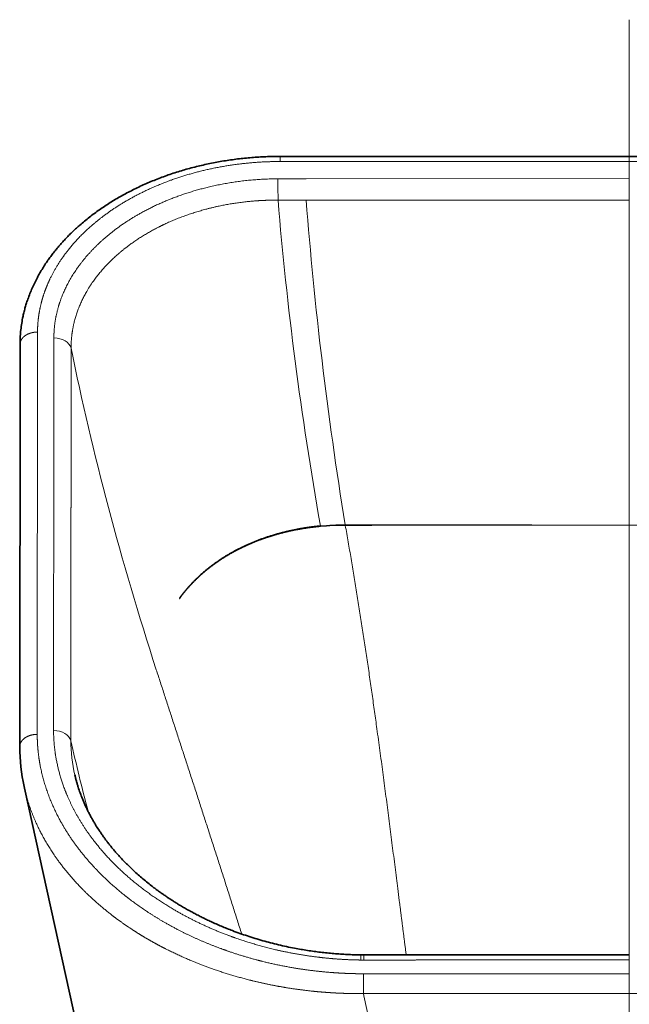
# Model space of a CAD drawing. Extents: x 413 to 1275, y 301 to 1647.
# Tile 4 of 6: x 413 to 587, y 1219 to 1500. Entities that reach past the tile are written whole.
import ezdxf

# ---------------------------------------------------------------- set-up
doc = ezdxf.new("R2010")
doc.units = 0
doc.layers.get('0').update_dxf_attribs({"lineweight": 13})

# ---------------------------------------------------------------- blocks, each defined once
blk = doc.blocks.new('BLOCK49')
at = {"color": 7, "lineweight": 13, "ltscale": 0.036398}
for p, q in [((-99.65, 37.36), (-99.65, 38.82)), ((-75.73, -190.48), (-75.73, -189.02))]:
    blk.add_line(p, q, dxfattribs=at)
at = {"color": 7, "lineweight": 35}
for p, q in [((-99.65, 38.82), (0, 38.82)), ((0, 38.82), (99.65, 38.82)), ((-173.91, -129.63), (-173.83, -14.84)), ((-86.28, -533.11), (-172.57, -141.47))]:
    blk.add_line(p, q, dxfattribs=at)
at = {"color": 7, "lineweight": 13}
for p, q in [((-99.65, 37.36), (0, 37.36)), ((99.65, 37.36), (0, 37.36)), ((-0.01, 32.49), (-92.18, 32.45)), ((-168.91, -126.08), (-168.83, -11.3)), ((0, -194.38), (-75.86, -194.38)), ((-75.74, -200.66), (0, -544.45))]:
    blk.add_line(p, q, dxfattribs=at)
at = {"color": 7, "lineweight": 13, "ltscale": 0.154575}
blk.add_line((-0.01, 32.49), (-0.01, 26.31), dxfattribs=at)
at = {"color": 7, "lineweight": 13, "ltscale": 0.00398}
blk.add_line((-81.06, -66.29), (-81.06, -66.45), dxfattribs=at)
at = {"color": 7, "lineweight": 35, "ltscale": 0.011028}
blk.add_line((-172.67, -141), (-172.57, -141.44), dxfattribs=at)
at = {"color": 7, "lineweight": 35, "ltscale": 0.000985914}
blk.add_line((-172.57, -141.47), (-172.57, -141.44), dxfattribs=at)
at = {"color": 7, "lineweight": 13, "ltscale": 0.141528}
blk.add_line((-75.86, -200.05), (-75.86, -194.38), dxfattribs=at)
at = {"color": 7, "lineweight": 13, "ltscale": 0.015661}
blk.add_line((-75.74, -200.66), (-75.86, -200.05), dxfattribs=at)
at = {"color": 7, "lineweight": 13}
for centre, radius, start, end in [((-91.43, -2067.82), 2100.27, 90.02049, 90.24069), ((-1132.72, 24.5), 1032.5, 0.10212, 0.44016), ((-90.09, 4561.74), 4535.41, 269.872, 269.97364), ((132.32, 817872.81), 817846.51, 269.98427204, 269.99072934), ((24953.17, -18.33), 24953.22, 179.89749, 180.110303), ((-81.08, -141.18), 74.88, 89.9809, 95.3843), ((-80.73, -148.63), 82.18, 90.2304, 95.1452), ((559.83, 612795.02), 612861.65, 269.9400868, 269.94766205), ((537.1, -589614.58), 589548.45, 90.05219876, 90.06007354), ((-559.83, 612795.02), 612861.65, 270.05233795, 270.0599132), ((-538.05, -590551.84), 590485.71, 89.9399298, 89.94779208), ((471.06, 16.01), 646.61, 192.85865, 194.7063), ((-75.81, -102.92), 87.55, 269.4763, 270.0565)]:
    blk.add_arc(centre, radius, start, end, dxfattribs=at)
at = {"color": 7, "lineweight": 35}
blk.add_arc((-75.81, -106.36), 82.66, 269.4793, 270.0589, dxfattribs=at)
at = {"color": 7, "lineweight": 13}
for centre, major_axis, ratio, start_param, end_param in [((947.73, -494.79), (905.78, -977.88), 0.545042, 3.749065, 3.84329), ((1052.32, -591.97), (990.6, -1103.1), 0.524708, 3.740299, 3.826354), ((-164.16, -16.53), (5, 0), 0.708818, 0.183581, 1.570141), ((6693.51, -2043.64), (6838.73, -2333.59), 0.26526, 3.295571, 3.33743), ((-164.25, -128.54), (5, 0), 0.708818, 0.183256, 1.570416), ((-114.98, -133.56), (35.18, -30.89), 0.874201, 3.798656, 4.023867)]:
    blk.add_ellipse(centre, major_axis=major_axis, ratio=ratio, start_param=start_param, end_param=end_param, dxfattribs=at)
at = {"color": 7, "lineweight": 35}
blk.add_ellipse((-88.91, -133.99), major_axis=(84.58, -10.82), ratio=0.773439, start_param=3.239655, end_param=3.411419, dxfattribs=at)
for points, degree, knots in [([(-173.83, -14.84), (-173.83, -14.21), (-173.8, -12.96), (-173.66, -11.09), (-173.42, -9.23), (-173.13, -7.56), (-172.82, -6.09), (-172.5, -4.81), (-172.14, -3.55), (-171.7, -2.18), (-171.17, -0.71), (-170.53, 0.85), (-169.83, 2.4), (-169.1, 3.87), (-168.34, 5.27), (-167.56, 6.59), (-166.73, 7.9), (-165.9, 9.12), (-165.08, 10.27), (-164.26, 11.34), (-163.42, 12.39), (-162.54, 13.43), (-161.63, 14.46), (-160.69, 15.47), (-159.72, 16.46), (-158.74, 17.42), (-157.75, 18.34), (-156.64, 19.33), (-155.4, 20.38), (-154.02, 21.49), (-152.6, 22.57), (-151.14, 23.62), (-149.65, 24.64), (-148.11, 25.63), (-146.55, 26.59), (-144.95, 27.51), (-143.31, 28.4), (-141.65, 29.26), (-139.95, 30.09), (-138.22, 30.88), (-136.47, 31.63), (-134.69, 32.35), (-132.89, 33.04), (-131.06, 33.69), (-129.2, 34.3), (-127.33, 34.87), (-125.43, 35.41), (-123.52, 35.91), (-121.59, 36.37), (-119.65, 36.79), (-117.69, 37.18), (-115.72, 37.52), (-113.73, 37.82), (-111.74, 38.09), (-109.74, 38.31), (-107.73, 38.5), (-105.71, 38.64), (-103.69, 38.74), (-101.67, 38.81), (-100.32, 38.82), (-99.65, 38.82)], 3, [0, 0, 0, 0, 1.873554, 3.748834, 5.630245, 7.512466, 8.828551, 10.142689, 11.455245, 12.766857, 14.452112, 16.141888, 17.83922, 19.545103, 21.071919, 22.606775, 24.150271, 25.702981, 27.040809, 28.386038, 29.738873, 31.099568, 32.468377, 33.845557, 35.231306, 36.625658, 37.96388, 39.310071, 41.068909, 42.840829, 44.625568, 46.423146, 48.233566, 50.05681, 51.892831, 53.74152, 55.602544, 57.475963, 59.361607, 61.259227, 63.168509, 65.089085, 67.020513, 68.962222, 70.913672, 72.874128, 74.842921, 76.819395, 78.802942, 80.793001, 82.789036, 84.7905, 86.796979, 88.807828, 90.822506, 92.840399, 94.860826, 96.883028, 98.906144, 100.929196, 100.929196, 100.929196, 100.929196]), ([(-128.3, -87.31), (-128.22, -87.18), (-128.14, -87.05), (-128.07, -86.9), (-127.96, -86.75), (-127.85, -86.6), (-127.82, -86.57), (-126.94, -85.41), (-125.99, -84.26), (-125, -83.15), (-123.52, -81.65), (-121.9, -80.2), (-121.44, -79.8), (-119.51, -78.18), (-117.41, -76.66), (-115.75, -75.56), (-112.82, -73.82), (-109.69, -72.3), (-108.38, -71.71), (-104.92, -70.28), (-101.33, -69.12), (-99.06, -68.5), (-95.61, -67.69), (-92.13, -67.11), (-90.94, -66.94), (-89.71, -66.79), (-88.48, -66.66), (-88.44, -66.66), (-88.35, -66.65), (-88.25, -66.64), (-88.2, -66.63), (-88.15, -66.63), (-88.11, -66.62)], 5, [0, 0, 0, 0, 0, 0, 1.31094, 1.31094, 1.31094, 1.642691, 1.642691, 1.642691, 14.163009, 14.163009, 14.163009, 19.075331, 19.075331, 19.075331, 34.161819, 34.161819, 34.161819, 44.498725, 44.498725, 44.498725, 61.170298, 61.170298, 61.170298, 69.774453, 69.774453, 69.774453, 70.108344, 70.108344, 70.108344, 70.442235, 70.442235, 70.442235, 70.442235, 70.442235, 70.442235]), ([(-158.19, -137.68), (-158.12, -137.97), (-157.98, -138.55), (-157.75, -139.42), (-157.51, -140.28), (-157.16, -141.42), (-156.68, -142.82), (-156.14, -144.23), (-155.65, -145.4), (-155.23, -146.34), (-154.8, -147.27), (-154.34, -148.2), (-153.86, -149.12), (-153.36, -150.04), (-152.84, -150.96), (-152.17, -152.07), (-151.48, -153.16), (-150.76, -154.23), (-150.17, -155.08), (-149.55, -155.93), (-148.92, -156.78), (-148.26, -157.62), (-147.59, -158.45), (-146.9, -159.28), (-146.08, -160.22), (-145.14, -161.27), (-144.05, -162.42), (-142.92, -163.55), (-141.72, -164.7), (-140.45, -165.87), (-139.11, -167.05), (-137.72, -168.2), (-136.48, -169.18), (-135.41, -170), (-134.52, -170.66), (-133.61, -171.31), (-132.69, -171.95), (-131.75, -172.59), (-130.8, -173.21), (-129.84, -173.83), (-128.82, -174.47), (-127.73, -175.12), (-126.59, -175.79), (-125.42, -176.44), (-124.24, -177.08), (-123.05, -177.71), (-121.84, -178.32), (-120.61, -178.92), (-119.28, -179.54), (-117.86, -180.18), (-116.33, -180.84), (-114.78, -181.48), (-113.04, -182.16), (-111.1, -182.88), (-108.95, -183.61), (-106.77, -184.31), (-104.57, -184.96), (-102.33, -185.57), (-100.08, -186.13), (-97.8, -186.65), (-95.66, -187.08), (-93.66, -187.44), (-91.8, -187.75), (-89.94, -188.02), (-88.07, -188.26), (-86.2, -188.47), (-84.31, -188.64), (-82.42, -188.79), (-80.49, -188.9), (-78.54, -188.98), (-77.22, -189.01), (-76.57, -189.02)], 3, [0, 0, 0, 0, 0.893015, 1.788376, 2.687682, 3.589725, 5.347085, 7.120229, 8.136664, 9.158108, 10.186668, 11.220638, 12.261642, 13.309376, 14.364005, 15.425699, 17.199758, 18.236203, 19.27866, 20.328868, 21.385264, 22.449596, 23.52026, 24.598539, 25.684107, 27.252939, 28.836826, 30.435753, 32.049733, 33.820261, 35.60845, 37.414182, 39.237428, 40.342956, 41.454225, 42.572252, 43.695972, 44.826308, 45.962266, 47.104708, 48.25268, 49.572961, 50.90086, 52.236517, 53.579034, 54.929304, 56.28624, 57.650436, 59.021643, 60.677316, 62.342528, 64.016852, 65.699925, 67.955671, 70.226198, 72.511455, 74.811263, 77.124343, 79.450018, 81.787477, 84.135604, 86.007224, 87.883998, 89.765028, 91.649588, 93.536961, 95.42896, 97.330778, 99.241816, 101.221817, 103.189, 103.189, 103.189, 103.189]), ([(-75.73, -189.02), (-74.72, -189.02), (-72.68, -189.02), (-69.58, -189.01), (-66.44, -189.01), (-63.29, -189.01), (-60.12, -189.01), (-56.95, -189.01), (-53.79, -189.01), (-50.63, -189), (-47.48, -189), (-44.32, -189), (-41.14, -189), (-37.95, -189), (-34.77, -189), (-31.59, -188.99), (-28.42, -188.99), (-25.25, -188.99), (-22.09, -188.99), (-18.94, -188.99), (-15.81, -188.99), (-12.69, -188.98), (-9.54, -188.98), (-6.37, -188.98), (-3.19, -188.98), (-1.06, -188.98), (0, -188.98)], 3, [0, 0, 0, 0, 3.014085, 6.148465, 9.291299, 12.436908, 15.600748, 18.785176, 21.948404, 25.095674, 28.244651, 31.404059, 34.58194, 37.778123, 40.965831, 44.137014, 47.31316, 50.473869, 53.657457, 56.79457, 59.921241, 63.03483, 66.174618, 69.3485, 72.541418, 75.729304, 75.729304, 75.729304, 75.729304])]:
    blk.add_open_spline(points, degree=degree, knots=knots, dxfattribs=at)
at = {"color": 7, "lineweight": 13}
for points, knots in [([(-168.83, -11.3), (-168.83, -11.27), (-168.83, -11.24), (-168.83, -11.2), (-168.83, -11.15), (-168.83, -11.1), (-168.83, -11.09), (-168.83, -10.87), (-168.82, -10.64), (-168.82, -10.44), (-168.76, -8.54), (-168.56, -6.64), (-168.27, -4.94), (-167.69, -2.43), (-166.87, 0.04), (-166.57, 0.87), (-165.69, 3.07), (-164.63, 5.23), (-163.9, 6.57), (-161.79, 10.01), (-159.24, 13.3), (-157.49, 15.26), (-153.67, 19.04), (-149.25, 22.48), (-146.9, 24.11), (-140.1, 28.3), (-132.42, 31.69), (-127.24, 33.49), (-118.66, 35.72), (-109.72, 36.91), (-106.38, 37.21), (-103.01, 37.36), (-99.65, 37.36)], [0, 0, 0, 0, 0, 0, 0.310902, 0.310902, 0.310902, 0.469909, 0.469909, 0.469909, 2.536778, 2.536778, 2.536778, 19.424121, 19.424121, 19.424121, 27.986688, 27.986688, 27.986688, 42.39855, 42.39855, 42.39855, 65.609421, 65.609421, 65.609421, 88.902974, 88.902974, 88.902974, 129.414731, 129.414731, 129.414731, 153.296807, 153.296807, 153.296807, 153.296807, 153.296807, 153.296807]), ([(-100.25, 32.43), (-106.09, 32.41), (-111.92, 31.9), (-117.64, 30.91), (-127.27, 28.38), (-135.99, 24.6), (-139.51, 22.77), (-146.4, 18.52), (-152.15, 13.51), (-154.81, 10.7), (-158.96, 5.32), (-161.78, -0.46), (-162.77, -3.13), (-163.68, -6.73), (-164.07, -10.35), (-164.13, -11.23), (-164.16, -12.11), (-164.16, -12.98)], [0, 0, 0, 0, 0, 0, 41.394365, 41.394365, 41.394365, 72.251229, 72.251229, 72.251229, 105.937341, 105.937341, 105.937341, 133.571693, 133.571693, 133.571693, 142.374031, 142.374031, 142.374031, 142.374031, 142.374031, 142.374031]), ([(-159.25, -15.88), (-159.27, -13.21), (-158.98, -10.51), (-158.39, -7.84), (-156.57, -2.5), (-153.64, 2.47), (-151.85, 4.91), (-148.05, 9.22), (-143.5, 13.01), (-141.24, 14.65), (-136.95, 17.37), (-132.3, 19.68), (-130.17, 20.62), (-124.91, 22.67), (-119.39, 24.22), (-116.1, 24.95), (-110.95, 25.8), (-105.73, 26.22), (-103.9, 26.31), (-102.06, 26.35), (-100.22, 26.34)], [0, 0, 0, 0, 0, 0, 23.560885, 23.560885, 23.560885, 48.599145, 48.599145, 48.599145, 70.322862, 70.322862, 70.322862, 87.771508, 87.771508, 87.771508, 112.34603, 112.34603, 112.34603, 125.626679, 125.626679, 125.626679, 125.626679, 125.626679, 125.626679]), ([(-168.83, -11.3), (-169.45, -11.3), (-170.07, -11.37), (-170.68, -11.5), (-171.67, -11.86), (-172.51, -12.41), (-172.82, -12.67), (-173.34, -13.22), (-173.67, -13.86), (-173.77, -14.18), (-173.83, -14.51), (-173.83, -14.84)], [0, 0, 0, 0, 0, 0, 4.310534, 4.310534, 4.310534, 7.361462, 7.361462, 7.361462, 10.12377, 10.12377, 10.12377, 10.12377, 10.12377, 10.12377]), ([(-164.16, -12.98), (-164.16, -13.19), (-164.16, -13.39), (-164.16, -13.6), (-164.16, -14.02), (-164.16, -14.45), (-164.16, -14.76), (-164.16, -15.43), (-164.16, -16.09), (-164.16, -16.55), (-164.16, -17.24), (-164.16, -17.93), (-164.16, -18.16), (-164.16, -18.61), (-164.16, -19.07), (-164.16, -19.3), (-164.16, -20), (-164.16, -20.7), (-164.16, -21.18), (-164.16, -22.37), (-164.16, -23.58), (-164.16, -24.31), (-164.16, -25.22), (-164.16, -26.12), (-164.16, -26.44), (-164.16, -27.56), (-164.16, -28.69), (-164.16, -29.61), (-164.16, -30.95), (-164.17, -32.29), (-164.17, -33.41), (-164.17, -34.39), (-164.17, -35.37), (-164.17, -35.92), (-164.17, -37.04), (-164.17, -38.15), (-164.17, -38.7), (-164.17, -39.85), (-164.17, -40.99), (-164.17, -41.42), (-164.18, -43.41), (-164.18, -45.4), (-164.18, -46.79), (-164.18, -48.48), (-164.18, -50.16), (-164.18, -50.4), (-164.19, -51.26), (-164.19, -52.15), (-164.19, -52.77), (-164.19, -53.97), (-164.19, -55.17), (-164.19, -55.77), (-164.19, -56.7), (-164.19, -57.61), (-164.19, -57.59), (-164.2, -58.77), (-164.2, -59.96), (-164.2, -60.79), (-164.2, -62.11), (-164.2, -63.43), (-164.2, -64.27), (-164.21, -65.88), (-164.21, -67.48), (-164.21, -68.51), (-164.21, -69.91), (-164.21, -71.32), (-164.22, -71.55), (-164.22, -72.11), (-164.22, -72.68), (-164.22, -72.96), (-164.22, -73.79), (-164.22, -74.62), (-164.22, -75.18), (-164.22, -77.99), (-164.23, -80.8), (-164.23, -82.95), (-164.24, -86.35), (-164.24, -89.76), (-164.24, -90.9), (-164.24, -92.59), (-164.24, -94.29), (-164.24, -94.85), (-164.25, -96.01), (-164.25, -97.17), (-164.25, -97.63), (-164.25, -99.05), (-164.25, -100.47), (-164.25, -101.31), (-164.25, -102.43), (-164.25, -103.55), (-164.25, -103.83), (-164.25, -105.78), (-164.25, -107.72), (-164.25, -109.36), (-164.25, -111.35), (-164.25, -113.34), (-164.25, -113.43), (-164.25, -114.03), (-164.25, -114.64), (-164.25, -114.92), (-164.25, -115.77), (-164.25, -116.62), (-164.25, -117.19), (-164.25, -118.04), (-164.25, -118.87), (-164.25, -119.15), (-164.25, -120.48), (-164.25, -121.82), (-164.25, -122.88), (-164.25, -123.93), (-164.25, -124.99)], [0, 0, 0, 0, 0, 0, 2.319722, 2.319722, 2.319722, 4.448917, 4.448917, 4.448917, 9.075832, 9.075832, 9.075832, 11.389145, 11.389145, 11.389145, 13.702458, 13.702458, 13.702458, 18.322425, 18.322425, 18.322425, 25.215933, 25.215933, 25.215933, 27.297873, 27.297873, 27.297873, 36.5487, 36.5487, 36.5487, 40.766073, 40.766073, 40.766073, 46.396268, 46.396268, 46.396268, 52.026472, 52.026472, 52.026472, 57.99022, 57.99022, 57.99022, 72.069473, 72.069473, 72.069473, 74.994743, 74.994743, 74.994743, 80.593497, 80.593497, 80.593497, 86.169122, 86.169122, 86.169122, 89.717642, 89.717642, 89.717642, 98.124513, 98.124513, 98.124513, 103.013198, 103.013198, 103.013198, 114.348502, 114.348502, 114.348502, 117.265925, 117.265925, 117.265925, 120.067673, 120.067673, 120.067673, 125.671167, 125.671167, 125.671167, 148.436438, 148.436438, 148.436438, 159.692336, 159.692336, 159.692336, 165.320294, 165.320294, 165.320294, 171.206852, 171.206852, 171.206852, 179.606775, 179.606775, 179.606775, 182.406753, 182.406753, 182.406753, 199.20664, 199.20664, 199.20664, 202.482086, 202.482086, 202.482086, 205.282115, 205.282115, 205.282115, 210.858374, 210.858374, 210.858374, 213.658451, 213.658451, 213.658451, 224.336305, 224.336305, 224.336305, 224.336305, 224.336305, 224.336305]), ([(-159.33, -127.89), (-159.33, -126.78), (-159.33, -125.68), (-159.33, -124.58), (-159.33, -123.18), (-159.33, -121.79), (-159.33, -121.56), (-159.33, -120.99), (-159.34, -120.42), (-159.34, -120.13), (-159.34, -119.28), (-159.34, -118.43), (-159.34, -117.86), (-159.34, -117.11), (-159.34, -116.38), (-159.34, -116.19), (-159.34, -114.71), (-159.34, -113.24), (-159.34, -111.96), (-159.33, -109.96), (-159.33, -107.94), (-159.33, -107.16), (-159.33, -105.68), (-159.33, -104.2), (-159.33, -103.46), (-159.33, -102.16), (-159.33, -100.85), (-159.33, -100.32), (-159.33, -96.53), (-159.32, -92.74), (-159.32, -89.56), (-159.31, -84.87), (-159.31, -80.23), (-159.31, -78.76), (-159.3, -77), (-159.3, -75.25), (-159.3, -74.97), (-159.3, -73.86), (-159.3, -72.76), (-159.3, -71.96), (-159.29, -70.6), (-159.29, -69.23), (-159.29, -68.68), (-159.29, -66.72), (-159.29, -64.75), (-159.29, -63.33), (-159.28, -61.79), (-159.28, -60.26), (-159.28, -60.13), (-159.28, -59.32), (-159.28, -58.48), (-159.28, -57.68), (-159.28, -56.45), (-159.27, -55.24), (-159.27, -54.79), (-159.27, -54.1), (-159.27, -53.44), (-159.27, -53.21), (-159.27, -52.8), (-159.27, -52.4), (-159.27, -51.93), (-159.27, -50.62), (-159.27, -49.31), (-159.27, -48.17), (-159.26, -46.61), (-159.26, -45.05), (-159.26, -44.27), (-159.26, -43.12), (-159.26, -41.98), (-159.26, -41.25), (-159.26, -39.76), (-159.26, -38.26), (-159.26, -37.68), (-159.25, -35.8), (-159.25, -33.92), (-159.25, -32.82), (-159.25, -31.35), (-159.25, -29.88), (-159.25, -29.52), (-159.25, -28.71), (-159.25, -27.9), (-159.25, -27.44), (-159.25, -26.09), (-159.25, -24.7), (-159.25, -23.74), (-159.25, -22.72), (-159.25, -21.72), (-159.25, -21.58), (-159.25, -20.73), (-159.25, -19.88), (-159.25, -19.17), (-159.25, -18.38), (-159.25, -17.6), (-159.25, -17.51), (-159.25, -17.11), (-159.25, -16.72), (-159.25, -16.43), (-159.25, -16.15), (-159.25, -15.88)], [0, 0, 0, 0, 0, 0, 9.674049, 9.674049, 9.674049, 12.193392, 12.193392, 12.193392, 14.611961, 14.611961, 14.611961, 19.438697, 19.438697, 19.438697, 21.053389, 21.053389, 21.053389, 32.356205, 32.356205, 32.356205, 38.704509, 38.704509, 38.704509, 45.147303, 45.147303, 45.147303, 50.048838, 50.048838, 50.048838, 77.670157, 77.670157, 77.670157, 90.598823, 90.598823, 90.598823, 93.017506, 93.017506, 93.017506, 100.29226, 100.29226, 100.29226, 105.129581, 105.129581, 105.129581, 117.496666, 117.496666, 117.496666, 118.572347, 118.572347, 118.572347, 124.581457, 124.581457, 124.581457, 128.155652, 128.155652, 128.155652, 130.182463, 130.182463, 130.182463, 131.701809, 131.701809, 131.701809, 141.670169, 141.670169, 141.670169, 145.301248, 145.301248, 145.301248, 151.708676, 151.708676, 151.708676, 158.449405, 158.449405, 158.449405, 168.060541, 168.060541, 168.060541, 171.264253, 171.264253, 171.264253, 175.099459, 175.099459, 175.099459, 182.549783, 182.549783, 182.549783, 183.804362, 183.804362, 183.804362, 190.004616, 190.004616, 190.004616, 190.711164, 190.711164, 190.711164, 193.532957, 193.532957, 193.532957, 193.532957, 193.532957, 193.532957]), ([(-88.1, -66.78), (-88.14, -66.79), (-88.17, -66.79), (-88.22, -66.8), (-88.3, -66.8), (-88.37, -66.81), (-88.41, -66.81), (-90.3, -67), (-92.2, -67.24), (-94.06, -67.55), (-97.5, -68.25), (-100.89, -69.16), (-102.45, -69.62), (-104.94, -70.45), (-107.36, -71.41), (-108.27, -71.8), (-109.63, -72.41), (-110.95, -73.05), (-111.39, -73.27), (-113.67, -74.44), (-115.85, -75.73), (-117.55, -76.87), (-120.02, -78.68), (-122.26, -80.61), (-123.01, -81.3), (-124.39, -82.64), (-125.67, -84.03), (-126.25, -84.69), (-126.9, -85.47), (-127.51, -86.26), (-127.6, -86.37), (-127.73, -86.54), (-127.86, -86.71), (-127.91, -86.77), (-127.99, -86.88), (-128.08, -87), (-128.12, -87.06), (-128.18, -87.14), (-128.24, -87.23), (-128.26, -87.25), (-128.28, -87.28), (-128.3, -87.31)], [0, 0, 0, 0, 0, 0, 0.269561, 0.269561, 0.269561, 0.539122, 0.539122, 0.539122, 13.92647, 13.92647, 13.92647, 25.38854, 25.38854, 25.38854, 32.543048, 32.543048, 32.543048, 36.077133, 36.077133, 36.077133, 51.250673, 51.250673, 51.250673, 59.47702, 59.47702, 59.47702, 66.868685, 66.868685, 66.868685, 68.119348, 68.119348, 68.119348, 68.744682, 68.744682, 68.744682, 69.370016, 69.370016, 69.370016, 69.666102, 69.666102, 69.666102, 69.666102, 69.666102, 69.666102]), ([(-81.03, -66.45), (-77.6, -85.64), (-74.57, -105.07), (-71.86, -124.75), (-68.67, -149.41), (-65.55, -174.08), (-64.92, -179.06), (-64.29, -184.03), (-63.66, -189.01)], [0, 0, 0, 0, 0, 0, 139.77143, 139.77143, 139.77143, 175.134137, 175.134137, 175.134137, 175.134137, 175.134137, 175.134137]), ([(-168.91, -126.08), (-169.53, -126.08), (-170.16, -126.15), (-170.77, -126.29), (-171.89, -126.69), (-172.81, -127.34), (-173.19, -127.71), (-173.63, -128.32), (-173.84, -128.99), (-173.89, -129.2), (-173.91, -129.41), (-173.91, -129.63)], [0, 0, 0, 0, 0, 0, 4.443203, 4.443203, 4.443203, 8.607907, 8.607907, 8.607907, 10.475605, 10.475605, 10.475605, 10.475605, 10.475605, 10.475605]), ([(-75.86, -194.38), (-76.74, -194.38), (-77.64, -194.38), (-78.53, -194.36), (-79.88, -194.32), (-81.21, -194.27), (-81.66, -194.24), (-82.55, -194.2), (-83.44, -194.14), (-83.89, -194.11), (-87.04, -193.89), (-90.2, -193.56), (-92.9, -193.21), (-96.92, -192.56), (-100.86, -191.75), (-102.18, -191.46), (-105.71, -190.62), (-109.17, -189.67), (-111.32, -189.01), (-117.33, -187.03), (-123.07, -184.68), (-126.65, -183), (-132.05, -180.17), (-137.07, -177.02), (-138.83, -175.85), (-142.6, -173.17), (-146.11, -170.32), (-147.95, -168.71), (-154.67, -162.36), (-160.09, -155.38), (-163.31, -149.95), (-166.13, -143.34), (-167.76, -136.58), (-167.97, -135.58), (-168.43, -133.09), (-168.73, -130.58), (-168.85, -129.08), (-168.91, -127.58), (-168.91, -126.08)], [0, 0, 0, 0, 0, 0, 6.288708, 6.288708, 6.288708, 9.456885, 9.456885, 9.456885, 12.643399, 12.643399, 12.643399, 31.887702, 31.887702, 31.887702, 41.691715, 41.691715, 41.691715, 58.276537, 58.276537, 58.276537, 88.698143, 88.698143, 88.698143, 105.858167, 105.858167, 105.858167, 126.608083, 126.608083, 126.608083, 185.330694, 185.330694, 185.330694, 195.533677, 195.533677, 195.533677, 210.518467, 210.518467, 210.518467, 210.518467, 210.518467, 210.518467]), ([(-164.25, -124.99), (-164.25, -127.95), (-163.99, -130.93), (-163.5, -133.89), (-162.11, -139.47), (-159.88, -144.91), (-158.64, -147.46), (-154.89, -154.05), (-149.95, -160.25), (-146.44, -163.92), (-138.7, -170.75), (-129.49, -176.61), (-124.61, -179.24), (-117.5, -182.45), (-109.94, -185.03), (-107.85, -185.69), (-102.83, -187.13), (-97.66, -188.29), (-94.62, -188.87), (-90.71, -189.46), (-86.75, -189.89), (-85.9, -189.98), (-83.54, -190.19), (-81.15, -190.34), (-79.64, -190.41), (-78.13, -190.46), (-76.61, -190.47)], [0, 0, 0, 0, 0, 0, 29.749944, 29.749944, 29.749944, 56.706407, 56.706407, 56.706407, 100.788084, 100.788084, 100.788084, 144.104636, 144.104636, 144.104636, 160.349805, 160.349805, 160.349805, 182.535132, 182.535132, 182.535132, 188.753545, 188.753545, 188.753545, 199.453591, 199.453591, 199.453591, 199.453591, 199.453591, 199.453591]), ([(-173.8, -130.36), (-173.81, -131.7), (-173.77, -133.05), (-173.68, -134.4), (-173.48, -136.41), (-173.17, -138.41), (-173.06, -139.08), (-172.8, -140.43), (-172.5, -141.76), (-172.34, -142.43), (-171.27, -146.54), (-169.76, -150.57), (-168.21, -153.86), (-165.24, -159.07), (-161.6, -163.99), (-160.1, -165.85), (-156.85, -169.54), (-153.24, -173.01), (-151.31, -174.72), (-147.92, -177.52), (-144.31, -180.13), (-142.79, -181.17), (-140.46, -182.68), (-138.06, -184.12), (-137.24, -184.6), (-135.57, -185.55), (-133.88, -186.46), (-133.02, -186.91), (-131.27, -187.8), (-129.5, -188.65), (-128.6, -189.07), (-123.95, -191.17), (-119.14, -193.03), (-115.17, -194.35), (-110.44, -195.71), (-105.61, -196.84), (-104.91, -197), (-101.75, -197.69), (-98.55, -198.28), (-96.03, -198.68), (-92.4, -199.17), (-88.75, -199.53), (-87.65, -199.62), (-86.18, -199.73), (-84.71, -199.82), (-84.33, -199.85), (-83.6, -199.89), (-82.87, -199.92), (-82.5, -199.94), (-81.4, -199.98), (-80.29, -200.01), (-79.54, -200.03), (-78.36, -200.05), (-77.18, -200.05), (-76.74, -200.05), (-76.3, -200.05), (-75.86, -200.05)], [0, 0, 0, 0, 0, 0, 11.77205, 11.77205, 11.77205, 17.714265, 17.714265, 17.714265, 23.72724, 23.72724, 23.72724, 54.720123, 54.720123, 54.720123, 74.250225, 74.250225, 74.250225, 94.630011, 94.630011, 94.630011, 108.751776, 108.751776, 108.751776, 115.945885, 115.945885, 115.945885, 123.234548, 123.234548, 123.234548, 130.624241, 130.624241, 130.624241, 161.095978, 161.095978, 161.095978, 166.280219, 166.280219, 166.280219, 184.348279, 184.348279, 184.348279, 192.131132, 192.131132, 192.131132, 194.724186, 194.724186, 194.724186, 197.336311, 197.336311, 197.336311, 202.558329, 202.558329, 202.558329, 205.656417, 205.656417, 205.656417, 205.656417, 205.656417, 205.656417]), ([(-76.61, -190.47), (-76.61, -190.16), (-76.6, -189.88), (-76.6, -189.62), (-76.58, -189.28), (-76.58, -189.09), (-76.57, -189.04), (-76.57, -189.02), (-76.57, -189.02)], [0, 0, 0, 0, 0, 0, 2.568507, 2.568507, 2.568507, 4.033957, 4.033957, 4.033957, 4.033957, 4.033957, 4.033957]), ([(-75.73, -190.48), (-75.55, -190.48), (-75.38, -190.48), (-75.21, -190.48), (-74.85, -190.47), (-74.47, -190.47), (-74.29, -190.47), (-72.22, -190.47), (-70.16, -190.47), (-68.28, -190.47), (-65.64, -190.47), (-63, -190.47), (-62.29, -190.47), (-60.01, -190.46), (-57.72, -190.46), (-56.19, -190.46), (-53.92, -190.46), (-51.65, -190.46), (-50.89, -190.46), (-49.38, -190.46), (-47.86, -190.46), (-47.11, -190.46), (-44.83, -190.46), (-42.54, -190.45), (-41.02, -190.45), (-39.13, -190.45), (-37.24, -190.45), (-36.75, -190.45), (-36.01, -190.45), (-35.28, -190.45), (-34.89, -190.45), (-34.13, -190.45), (-33.37, -190.45), (-32.99, -190.45), (-32.23, -190.45), (-31.46, -190.45), (-31.08, -190.45), (-29.94, -190.45), (-28.8, -190.45), (-28.04, -190.45), (-26.51, -190.45), (-24.99, -190.45), (-24.28, -190.45), (-23.1, -190.45), (-21.93, -190.44), (-21.63, -190.44), (-20.48, -190.44), (-19.33, -190.44), (-18.57, -190.44), (-17.44, -190.44), (-16.31, -190.44), (-15.94, -190.44), (-14.81, -190.44), (-13.68, -190.44), (-12.93, -190.44), (-11.39, -190.44), (-9.84, -190.44), (-9.2, -190.44), (-6.89, -190.44), (-4.57, -190.43), (-3.05, -190.43), (-1.52, -190.43), (0, -190.43)], [0, 0, 0, 0, 0, 0, 1.336927, 1.336927, 1.336927, 2.668328, 2.668328, 2.668328, 15.976484, 15.976484, 15.976484, 21.366168, 21.366168, 21.366168, 32.085139, 32.085139, 32.085139, 37.444625, 37.444625, 37.444625, 42.804111, 42.804111, 42.804111, 53.557934, 53.557934, 53.557934, 56.053856, 56.053856, 56.053856, 58.742321, 58.742321, 58.742321, 61.430779, 61.430779, 61.430779, 64.119236, 64.119236, 64.119236, 69.472247, 69.472247, 69.472247, 74.92128, 74.92128, 74.92128, 77.74252, 77.74252, 77.74252, 83.095534, 83.095534, 83.095534, 85.772041, 85.772041, 85.772041, 91.13353, 91.13353, 91.13353, 96.703214, 96.703214, 96.703214, 107.426137, 107.426137, 107.426137, 107.426137, 107.426137, 107.426137]), ([(-75.86, -200.05), (-75.59, -200.05), (-75.31, -200.05), (-75.04, -200.05), (-74.49, -200.05), (-73.95, -200.05), (-73.68, -200.05), (-72.62, -200.04), (-71.57, -200.04), (-70.8, -200.04), (-69.63, -200.04), (-68.44, -200.04), (-68.02, -200.04), (-67.43, -200.04), (-66.83, -200.04), (-66.63, -200.04), (-66.33, -200.04), (-66.03, -200.04), (-65.93, -200.04), (-65.73, -200.04), (-65.53, -200.04), (-65.43, -200.04), (-65, -200.04), (-64.58, -200.04), (-64.25, -200.04), (-63.56, -200.04), (-62.88, -200.04), (-62.64, -200.04), (-60.89, -200.04), (-59.13, -200.04), (-57.68, -200.04), (-55.52, -200.04), (-53.36, -200.04), (-52.51, -200.04), (-50.73, -200.04), (-48.97, -200.04), (-47.93, -200.04), (-46.81, -200.04), (-45.69, -200.04), (-45.6, -200.04), (-45.32, -200.04), (-45.04, -200.04), (-44.85, -200.04), (-44.48, -200.04), (-44.12, -200.04), (-43.93, -200.04), (-43.56, -200.04), (-43.19, -200.04), (-43.08, -200.04), (-42.39, -200.04), (-41.7, -200.04), (-41.19, -200.04), (-39.83, -200.04), (-38.47, -200.04), (-37.61, -200.04), (-36.17, -200.04), (-34.76, -200.04), (-34.28, -200.04), (-33.61, -200.04), (-32.95, -200.04), (-32.87, -200.04), (-32.68, -200.04), (-32.5, -200.04), (-32.41, -200.04), (-32.23, -200.04), (-32.05, -200.04), (-31.95, -200.04), (-31.77, -200.04), (-31.58, -200.04), (-31.48, -200.04), (-30.49, -200.04), (-29.5, -200.04), (-28.64, -200.04), (-27.72, -200.04), (-26.79, -200.04), (-26.77, -200.04), (-26.72, -200.04), (-26.67, -200.04), (-26.65, -200.04), (-26.58, -200.04), (-26.5, -200.04), (-26.45, -200.04), (-26.29, -200.04), (-26.11, -200.04), (-26.04, -200.04), (-25.79, -200.04), (-25.54, -200.04), (-25.4, -200.04), (-25.14, -200.04), (-24.88, -200.04), (-24.74, -200.04), (-24.54, -200.04), (-24.34, -200.04), (-24.27, -200.04), (-24.18, -200.04), (-24.09, -200.04), (-24.07, -200.04), (-24.02, -200.04), (-23.97, -200.04), (-23.95, -200.04), (-23.89, -200.04), (-23.84, -200.04), (-23.82, -200.04), (-23.77, -200.04), (-23.73, -200.04), (-23.7, -200.04), (-23.29, -200.04), (-22.88, -200.04), (-22.49, -200.04), (-22.04, -200.04), (-21.59, -200.04), (-21.53, -200.04), (-21.28, -200.04), (-21.02, -200.04), (-20.8, -200.04), (-20.5, -200.04), (-20.21, -200.04), (-20.12, -200.04), (-19.91, -200.04), (-19.7, -200.04), (-19.69, -200.04), (-19.15, -200.04), (-18.62, -200.04), (-18.2, -200.04), (-17.38, -200.04), (-16.56, -200.04), (-16.16, -200.04), (-15.22, -200.04), (-14.26, -200.04), (-13.73, -200.04), (-12.45, -200.04), (-11.17, -200.04), (-10.36, -200.04), (-9.06, -200.04), (-7.76, -200.04), (-7.2, -200.04), (-6.07, -200.04), (-4.94, -200.04), (-4.38, -200.04), (-3.49, -200.04), (-2.6, -200.04), (-2.27, -200.04), (-1.61, -200.04), (-0.96, -200.04), (-0.64, -200.04), (-0.32, -200.04), (0, -200.04)], [0, 0, 0, 0, 0, 0, 2.002946, 2.002946, 2.002946, 4.005892, 4.005892, 4.005892, 9.920971, 9.920971, 9.920971, 12.848948, 12.848948, 12.848948, 14.327454, 14.327454, 14.327454, 15.066707, 15.066707, 15.066707, 15.805961, 15.805961, 15.805961, 18.195423, 18.195423, 18.195423, 20.753756, 20.753756, 20.753756, 30.986638, 30.986638, 30.986638, 36.292692, 36.292692, 36.292692, 43.846057, 43.846057, 43.846057, 44.532732, 44.532732, 44.532732, 45.906085, 45.906085, 45.906085, 47.279438, 47.279438, 47.279438, 48.594324, 48.594324, 48.594324, 52.24419, 52.24419, 52.24419, 58.165132, 58.165132, 58.165132, 62.226264, 62.226264, 62.226264, 62.939255, 62.939255, 62.939255, 63.633568, 63.633568, 63.633568, 64.327866, 64.327866, 64.327866, 65.022163, 65.022163, 65.022163, 71.550096, 71.550096, 71.550096, 71.730901, 71.730901, 71.730901, 71.911705, 71.911705, 71.911705, 72.278776, 72.278776, 72.278776, 73.071512, 73.071512, 73.071512, 73.930876, 73.930876, 73.930876, 74.777817, 74.777817, 74.777817, 75.260536, 75.260536, 75.260536, 75.421474, 75.421474, 75.421474, 75.58287, 75.58287, 75.58287, 75.744266, 75.744266, 75.744266, 75.905559, 75.905559, 75.905559, 78.727954, 78.727954, 78.727954, 79.185924, 79.185924, 79.185924, 80.527521, 80.527521, 80.527521, 81.21407, 81.21407, 81.21407, 82.048999, 82.048999, 82.048999, 85.137562, 85.137562, 85.137562, 88.226126, 88.226126, 88.226126, 92.222046, 92.222046, 92.222046, 97.458686, 97.458686, 97.458686, 101.46868, 101.46868, 101.46868, 105.478674, 105.478674, 105.478674, 107.912583, 107.912583, 107.912583, 110.346492, 110.346492, 110.346492, 110.346492, 110.346492, 110.346492]), ([(75.86, -200.05), (75.14, -200.05), (74.42, -200.05), (73.71, -200.05), (71.39, -200.04), (69.09, -200.04), (67.45, -200.04), (65.46, -200.04), (63.47, -200.04), (63.16, -200.04), (62.45, -200.04), (61.74, -200.04), (61.39, -200.04), (60.63, -200.04), (59.86, -200.04), (59.62, -200.04), (58.83, -200.04), (58.03, -200.04), (57.65, -200.04), (56.51, -200.04), (55.36, -200.04), (54.6, -200.04), (52.35, -200.04), (50.11, -200.04), (48.46, -200.04), (46.94, -200.04), (45.42, -200.04), (45.35, -200.04), (45.23, -200.04), (45.11, -200.04), (45.04, -200.04), (44.86, -200.04), (44.67, -200.04), (44.54, -200.04), (44.28, -200.04), (44.02, -200.04), (43.89, -200.04), (43.62, -200.04), (43.36, -200.04), (43.26, -200.04), (42.46, -200.04), (41.65, -200.04), (40.94, -200.04), (39.8, -200.04), (38.66, -200.04), (38.28, -200.04), (37.4, -200.04), (36.51, -200.04), (36.08, -200.04), (35.17, -200.04), (34.28, -200.04), (33.82, -200.04), (33.28, -200.04), (32.74, -200.04), (32.66, -200.04), (32.49, -200.04), (32.33, -200.04), (32.25, -200.04), (32.1, -200.04), (31.95, -200.04), (31.88, -200.04), (31.76, -200.04), (31.63, -200.04), (31.6, -200.04), (30.63, -200.04), (29.66, -200.04), (28.74, -200.04), (27.78, -200.04), (26.82, -200.04), (26.78, -200.04), (26.67, -200.04), (26.56, -200.04), (26.49, -200.04), (26.35, -200.04), (26.2, -200.04), (26.13, -200.04), (25.95, -200.04), (25.76, -200.04), (25.65, -200.04), (25.43, -200.04), (25.21, -200.04), (25.11, -200.04), (24.89, -200.04), (24.67, -200.04), (24.56, -200.04), (24.4, -200.04), (24.25, -200.04), (24.2, -200.04), (24.1, -200.04), (24, -200.04), (23.95, -200.04), (23.3, -200.04), (22.64, -200.04), (22.03, -200.04), (20.88, -200.04), (19.73, -200.04), (19.2, -200.04), (18.26, -200.04), (17.34, -200.04), (16.95, -200.04), (16.16, -200.04), (15.37, -200.04), (15, -200.04), (14.19, -200.04), (13.36, -200.04), (12.98, -200.04), (12.15, -200.04), (11.31, -200.04), (10.9, -200.04), (9.51, -200.04), (8.11, -200.04), (7.13, -200.04), (5.51, -200.04), (3.91, -200.04), (3.2, -200.04), (2.17, -200.04), (1.17, -200.04), (0.78, -200.04), (0.39, -200.04), (0, -200.04)], [0, 0, 0, 0, 0, 0, 5.263848, 5.263848, 5.263848, 17.244883, 17.244883, 17.244883, 19.891424, 19.891424, 19.891424, 22.466677, 22.466677, 22.466677, 25.456998, 25.456998, 25.456998, 28.199935, 28.199935, 28.199935, 33.685787, 33.685787, 33.685787, 44.408718, 44.408718, 44.408718, 44.862965, 44.862965, 44.862965, 45.317213, 45.317213, 45.317213, 46.225705, 46.225705, 46.225705, 47.134173, 47.134173, 47.134173, 48.078198, 48.078198, 48.078198, 52.951785, 52.951785, 52.951785, 56.080981, 56.080981, 56.080981, 59.113839, 59.113839, 59.113839, 62.419436, 62.419436, 62.419436, 63.029652, 63.029652, 63.029652, 63.642327, 63.642327, 63.642327, 64.256463, 64.256463, 64.256463, 64.570263, 64.570263, 64.570263, 71.276172, 71.276172, 71.276172, 71.580934, 71.580934, 71.580934, 72.063825, 72.063825, 72.063825, 72.546715, 72.546715, 72.546715, 73.258201, 73.258201, 73.258201, 73.969687, 73.969687, 73.969687, 74.680405, 74.680405, 74.680405, 75.035821, 75.035821, 75.035821, 75.391237, 75.391237, 75.391237, 79.794429, 79.794429, 79.794429, 83.761817, 83.761817, 83.761817, 86.730923, 86.730923, 86.730923, 89.752845, 89.752845, 89.752845, 92.791593, 92.791593, 92.791593, 95.760819, 95.760819, 95.760819, 102.722853, 102.722853, 102.722853, 107.251344, 107.251344, 107.251344, 110.221876, 110.221876, 110.221876, 110.221876, 110.221876, 110.221876])]:
    blk.add_open_spline(points, degree=5, knots=knots, dxfattribs=at)
blk.add_open_spline([(-110.59, -183.05), (-115.44, -167.71), (-120.34, -152.5), (-125.26, -137.43), (-130.14, -122.49), (-134.95, -107.64)], degree=5, dxfattribs=at)

msp = doc.modelspace()

# ---------------------------------------------------------------- linework, layer by layer
at = {"color": 7, "lineweight": 13}
msp.add_line((587.2, 1499.71), (587.2, 790.85), dxfattribs=at)

# ---------------------------------------------------------------- block references
at = {"lineweight": 0}
msp.add_blockref('BLOCK49', (587.2, 1421.89), dxfattribs=at)

doc.saveas('drawing.dxf')
